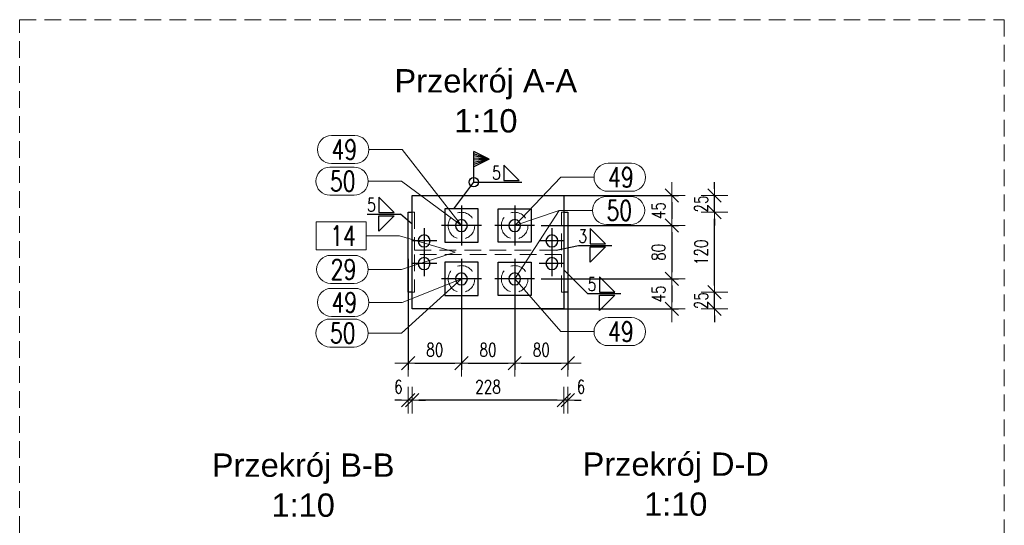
# Model space of a CAD drawing. Header units: millimetres. Extents: x 3515 to 4528, y 13642 to 14292.
# Tile 61 of 96: x 4124 to 4272, y 13935 to 14011. Entities that reach past the tile are written whole.
import ezdxf
from ezdxf.enums import TextEntityAlignment as Align

# ---------------------------------------------------------------- set-up
doc = ezdxf.new("R2010")
doc.units = ezdxf.units.MM
doc.header["$LTSCALE"] = 10
doc.linetypes.add('HIDDEN', pattern=[0.375, 0.25, -0.125])
doc.linetypes.add('MITTE', pattern=[2, 1.25, -0.25, 0.25, -0.25])
doc.layers.get('Defpoints').update_dxf_attribs({"color": 1})
for name, color, linetype, lineweight in [('PS_DIM', 4, 'Continuous', 13), ('PS_Hidden', 2, 'HIDDEN', 9), ('PS_Pos', 1, 'Continuous', 15), ('PS_SOLID', 7, 'Continuous', 30), ('PS_TEXT', 3, 'Continuous', 18)]:
    doc.layers.add(name, color=color, linetype=linetype, lineweight=lineweight)
doc.layers.add('PS_MID', color=5, linetype='MITTE')
doc.layers.add('PS_WELD', color=1, linetype='Continuous')
doc.styles.add('ARIAL', font='arial.ttf')
doc.styles.add('simplex', font='simplex.shx', dxfattribs={"width": 0.75})
doc.dimstyles.new('1_10_PRZ', dxfattribs={"dimtxt": 2, "dimasz": 1, "dimexe": 2, "dimexo": 5, "dimgap": 1, "dimtad": 1, "dimdec": 0, "dimlfac": 10, "dimtxsty": 'simplex', "dimblk": 'dimznak', "dimcen": 2, "dimse1": 1, "dimse2": 1, "dimclrt": 3, "dimadec": 1, "dimazin": 0, "dimtfac": 1, "dimtdec": 0, "dimtix": 1, "dimtmove": 2, "dimatfit": 3, "dimldrblk": 'dim-grot', "dimfxl": 1, "dimarcsym": 0})
doc.dimstyles.new('1_10_SC', dxfattribs={"dimtxt": 2, "dimasz": 1, "dimexe": 1, "dimexo": 1, "dimgap": 1, "dimtad": 1, "dimdec": 0, "dimlfac": 10, "dimtxsty": 'simplex', "dimblk": 'dimznak', "dimcen": 2, "dimclrd": 256, "dimclre": 256, "dimclrt": 3, "dimadec": 1, "dimazin": 0, "dimtfac": 1, "dimtdec": 0, "dimtix": 1, "dimtmove": 2, "dimatfit": 3, "dimldrblk": 'dim-grot', "dimfxl": 1, "dimarcsym": 0})

# ---------------------------------------------------------------- blocks, each defined once
blk = doc.blocks.new('*X237', base_point=(3611.95, 14057.6, -8.5))
at = {"layer": 'PS_Hidden', "color": 2, "linetype": 'HIDDEN'}
for p, q in [((3600.93, 14044.77, -14.5), (3600.55, 14044.77, -14.5)), ((3600.55, 14044.77, -2.5), (3600.93, 14044.77, -2.5)), ((3600.93, 14044.77, -8.81), (3600.93, 14044.77, -14.5)), ((3622.97, 14044.77, -8.81), (3600.93, 14044.77, -8.81)), ((3600.93, 14044.77, -2.5), (3600.93, 14044.77, -8.19)), ((3600.93, 14044.77, -8.19), (3622.97, 14044.77, -8.19)), ((3622.97, 14044.77, -2.5), (3623.35, 14044.77, -2.5)), ((3623.35, 14044.77, -14.5), (3622.97, 14044.77, -14.5)), ((3622.97, 14044.77, -14.5), (3622.97, 14044.77, -8.81)), ((3622.97, 14044.77, -8.19), (3622.97, 14044.77, -2.5))]:
    blk.add_line(p, q, dxfattribs=at)
at = {"layer": 'PS_SOLID', "color": 7, "linetype": 'Continuous'}
for p, q in [((3600.55, 14044.77, -14.5), (3599.95, 14044.77, -14.5)), ((3599.95, 14044.77, -14.5), (3599.95, 14044.77, -2.5)), ((3599.95, 14044.77, -2.5), (3600.55, 14044.77, -2.5)), ((3623.35, 14044.77, -2.5), (3623.95, 14044.77, -2.5)), ((3623.95, 14044.77, -14.5), (3623.35, 14044.77, -14.5)), ((3623.95, 14044.77, -2.5), (3623.95, 14044.77, -14.5))]:
    blk.add_line(p, q, dxfattribs=at)
blk = doc.blocks.new('*X238', base_point=(3607.95, 14054.8, -12.5))
at = {"layer": 'PS_SOLID', "color": 7, "linetype": 'Continuous'}
for p, q in [((3605.45, 14044.77, -15), (3610.45, 14044.77, -15)), ((3605.45, 14044.77, -10), (3605.45, 14044.77, -15)), ((3610.45, 14044.77, -10), (3605.45, 14044.77, -10)), ((3610.45, 14044.77, -15), (3610.45, 14044.77, -10))]:
    blk.add_line(p, q, dxfattribs=at)
at = {"layer": 'PS_SOLID', "color": 7, "linetype": 'Continuous', "extrusion": (0, 1, 0)}
blk.add_circle((-3607.95, -12.5, 14044.77), 0.9, dxfattribs=at)
blk = doc.blocks.new('*X239', base_point=(3607.95, 14054.8, -4.5))
at = {"layer": 'PS_SOLID', "color": 7, "linetype": 'Continuous'}
for p, q in [((3605.45, 14044.77, -7), (3610.45, 14044.77, -7)), ((3605.45, 14044.77, -2), (3605.45, 14044.77, -7)), ((3610.45, 14044.77, -2), (3605.45, 14044.77, -2)), ((3610.45, 14044.77, -7), (3610.45, 14044.77, -2))]:
    blk.add_line(p, q, dxfattribs=at)
at = {"layer": 'PS_SOLID', "color": 7, "linetype": 'Continuous', "extrusion": (0, 1, 0)}
blk.add_circle((-3607.95, -4.5, 14044.77), 0.9, dxfattribs=at)
blk = doc.blocks.new('*X240', base_point=(3615.95, 14054.8, -12.5))
at = {"layer": 'PS_SOLID', "color": 7, "linetype": 'Continuous'}
for p, q in [((3613.45, 14044.77, -15), (3613.45, 14044.77, -10)), ((3613.45, 14044.77, -10), (3618.45, 14044.77, -10)), ((3618.45, 14044.77, -15), (3613.45, 14044.77, -15)), ((3618.45, 14044.77, -10), (3618.45, 14044.77, -15))]:
    blk.add_line(p, q, dxfattribs=at)
at = {"layer": 'PS_SOLID', "color": 7, "linetype": 'Continuous', "extrusion": (0, 1, 0)}
blk.add_circle((-3615.95, -12.5, 14044.77), 0.9, dxfattribs=at)
blk = doc.blocks.new('*X241', base_point=(3615.95, 14054.8, -4.5))
at = {"layer": 'PS_SOLID', "color": 7, "linetype": 'Continuous'}
for p, q in [((3613.45, 14044.77, -7), (3613.45, 14044.77, -2)), ((3613.45, 14044.77, -2), (3618.45, 14044.77, -2)), ((3618.45, 14044.77, -7), (3613.45, 14044.77, -7)), ((3618.45, 14044.77, -2), (3618.45, 14044.77, -7))]:
    blk.add_line(p, q, dxfattribs=at)
at = {"layer": 'PS_SOLID', "color": 7, "linetype": 'Continuous', "extrusion": (0, 1, 0)}
blk.add_circle((-3615.95, -4.5, 14044.77), 0.9, dxfattribs=at)
blk = doc.blocks.new('*X242', base_point=(3603.95, 14055.6, -17.5))
at = {"layer": 'PS_Hidden', "color": 2, "linetype": 'HIDDEN', "extrusion": (0, 1, 0)}
for centre in [(-3607.95, -12.5, 14044.77), (-3607.95, -4.5, 14044.77), (-3615.95, -4.5, 14044.77), (-3615.95, -12.5, 14044.77)]:
    blk.add_circle(centre, 2, dxfattribs=at)
at = {"layer": 'PS_MID', "color": 5, "linetype": 'MITTE'}
for p, q in [((3611.95, 14044.76), (3611.95, 14062.35)), ((3604.25, 14044.77, -6.8), (3600.45, 14044.77, -6.8)), ((3604.25, 14044.77, -10.2), (3600.45, 14044.77, -10.2)), ((3602.35, 14044.77, -4.9), (3602.35, 14044.77, -8.7)), ((3602.35, 14044.77, -8.3), (3602.35, 14044.77, -12.1)), ((3610.95, 14044.77, -12.5), (3604.95, 14044.77, -12.5)), ((3610.95, 14044.77, -4.5), (3604.95, 14044.77, -4.5)), ((3609.85, 14044.77, -12.5), (3606.05, 14044.77, -12.5)), ((3609.85, 14044.77, -12.5), (3606.05, 14044.77, -12.5)), ((3609.85, 14044.77, -4.5), (3606.05, 14044.77, -4.5)), ((3609.85, 14044.77, -4.5), (3606.05, 14044.77, -4.5)), ((3607.95, 14044.77, -10.6), (3607.95, 14044.77, -14.4)), ((3607.95, 14044.77, -10.6), (3607.95, 14044.77, -14.4)), ((3607.95, 14044.77, -2.6), (3607.95, 14044.77, -6.4)), ((3607.95, 14044.77, -2.6), (3607.95, 14044.77, -6.4)), ((3607.95, 14044.77, -9.5), (3607.95, 14044.77, -15.5)), ((3607.95, 14044.77, -1.5), (3607.95, 14044.77, -7.5)), ((3618.95, 14044.77, -4.5), (3612.95, 14044.77, -4.5)), ((3618.95, 14044.77, -12.5), (3612.95, 14044.77, -12.5)), ((3617.85, 14044.77, -12.5), (3614.05, 14044.77, -12.5)), ((3617.85, 14044.77, -4.5), (3614.05, 14044.77, -4.5)), ((3617.85, 14044.77, -12.5), (3614.05, 14044.77, -12.5)), ((3617.85, 14044.77, -4.5), (3614.05, 14044.77, -4.5)), ((3615.95, 14044.77, -10.6), (3615.95, 14044.77, -14.4)), ((3615.95, 14044.77, -2.6), (3615.95, 14044.77, -6.4)), ((3615.95, 14044.77, -10.6), (3615.95, 14044.77, -14.4)), ((3615.95, 14044.77, -2.6), (3615.95, 14044.77, -6.4)), ((3615.95, 14044.77, -1.5), (3615.95, 14044.77, -7.5)), ((3615.95, 14044.77, -9.5), (3615.95, 14044.77, -15.5)), ((3623.45, 14044.77, -6.8), (3619.65, 14044.77, -6.8)), ((3623.45, 14044.77, -10.2), (3619.65, 14044.77, -10.2)), ((3621.55, 14044.77, -4.9), (3621.55, 14044.77, -8.7)), ((3621.55, 14044.77, -8.3), (3621.55, 14044.77, -12.1))]:
    blk.add_line(p, q, dxfattribs=at)
at = {"layer": 'PS_SOLID', "color": 7, "linetype": 'Continuous'}
for p, q in [((3623.35, 14044.77, -17), (3600.55, 14044.77, -17)), ((3600.55, 14044.77, -17), (3600.55, 14044.77)), ((3600.55, 14044.77), (3623.35, 14044.77)), ((3623.35, 14044.77), (3623.35, 14044.77, -17))]:
    blk.add_line(p, q, dxfattribs=at)
at = {"layer": 'PS_SOLID', "color": 7, "linetype": 'Continuous', "extrusion": (0, 1, 0)}
for centre in [(-3602.35, -6.8, 14044.77), (-3602.35, -10.2, 14044.77), (-3621.55, -6.8, 14044.77), (-3621.55, -10.2, 14044.77)]:
    blk.add_circle(centre, 0.9, dxfattribs=at)
blk = doc.blocks.new('dimznak')
at = {"color": 0}
for points in [[(0, 2), (0, -2)], [(-2, 0), (2, 0)]]:
    blk.add_lwpolyline(points, dxfattribs=at)
at = {"color": 2}
blk.add_lwpolyline([(1, 1), (-1, -1)], dxfattribs=at)
blk = doc.blocks.new('*D243')
at = {"layer": 'Defpoints', "color": 0, "transparency": 16777216}
for p in [(4200.74, 13984.71), (4201.35, 13980.21), (4221.97, 13980.21)]:
    blk.add_point(p, dxfattribs=at)
at = {"layer": 'PS_DIM', "lineweight": -2, "transparency": 16777216}
for p, q in [((4201.74, 13984.71), (4222.97, 13984.71)), ((4221.97, 13983.71), (4221.97, 13981.21)), ((4202.35, 13980.21), (4222.97, 13980.21))]:
    blk.add_line(p, q, dxfattribs=at)
for p, rotation in [((4221.97, 13984.71), 90), ((4221.97, 13980.21), 270)]:
    blk.add_blockref('dimznak', p, dxfattribs=dict(at, rotation=rotation))
at = {"layer": 'PS_DIM', "color": 3, "transparency": 16777216, "insert": (4219.97, 13982.46), "char_height": 2, "attachment_point": 5, "rotation": 90, "style": 'simplex'}
blk.add_mtext('45', dxfattribs=at)
blk = doc.blocks.new('dim-grot')
blk.add_hatch(color=256).paths.add_polyline_path([(0, 0), (-2, 0.5), (-2, -0.5)])
blk.add_lwpolyline([(0, 0), (-2, 0.5), (-2, -0.5), (0, 0)])
blk = doc.blocks.new('*D244')
at = {"layer": 'Defpoints', "color": 0, "transparency": 16777216}
for p in [(4201.35, 13980.21), (4201.35, 13972.21), (4221.97, 13972.21)]:
    blk.add_point(p, dxfattribs=at)
at = {"layer": 'PS_DIM', "lineweight": -2, "transparency": 16777216}
for p, q in [((4202.35, 13980.21), (4222.97, 13980.21)), ((4221.97, 13979.21), (4221.97, 13973.21)), ((4202.35, 13972.21), (4222.97, 13972.21))]:
    blk.add_line(p, q, dxfattribs=at)
for p, rotation in [((4221.97, 13980.21), 90), ((4221.97, 13972.21), 270)]:
    blk.add_blockref('dimznak', p, dxfattribs=dict(at, rotation=rotation))
at = {"layer": 'PS_DIM', "color": 3, "transparency": 16777216, "insert": (4219.97, 13976.21), "char_height": 2, "attachment_point": 5, "rotation": 90, "style": 'simplex'}
blk.add_mtext('80', dxfattribs=at)
blk = doc.blocks.new('*D245')
at = {"layer": 'Defpoints', "color": 0, "transparency": 16777216}
for p in [(4201.35, 13972.21), (4201.35, 13967.71), (4221.97, 13967.71)]:
    blk.add_point(p, dxfattribs=at)
at = {"layer": 'PS_DIM', "lineweight": -2, "transparency": 16777216}
for p, q in [((4202.35, 13972.21), (4222.97, 13972.21)), ((4221.97, 13971.21), (4221.97, 13968.71)), ((4202.35, 13967.71), (4222.97, 13967.71))]:
    blk.add_line(p, q, dxfattribs=at)
for p, rotation in [((4221.97, 13972.21), 90), ((4221.97, 13967.71), 270)]:
    blk.add_blockref('dimznak', p, dxfattribs=dict(at, rotation=rotation))
at = {"layer": 'PS_DIM', "color": 3, "transparency": 16777216, "insert": (4219.97, 13969.96), "char_height": 2, "attachment_point": 5, "rotation": 90, "style": 'simplex'}
blk.add_mtext('45', dxfattribs=at)
blk = doc.blocks.new('*D246')
at = {"layer": 'Defpoints', "color": 0, "transparency": 16777216}
for p in [(4182.35, 13976.21), (4190.35, 13973.73), (4190.35, 13959.58)]:
    blk.add_point(p, dxfattribs=at)
at = {"layer": 'PS_DIM', "lineweight": -2, "transparency": 16777216}
for p, q in [((4182.35, 13975.21), (4182.35, 13958.58)), ((4190.35, 13972.73), (4190.35, 13958.58)), ((4183.35, 13959.58), (4189.35, 13959.58))]:
    blk.add_line(p, q, dxfattribs=at)
at = {"layer": 'PS_DIM', "lineweight": -2, "transparency": 16777216, "rotation": 180}
blk.add_blockref('dimznak', (4182.35, 13959.58), dxfattribs=at)
at = {"layer": 'PS_DIM', "lineweight": -2, "transparency": 16777216}
blk.add_blockref('dimznak', (4190.35, 13959.58), dxfattribs=at)
at = {"layer": 'PS_DIM', "color": 3, "transparency": 16777216, "insert": (4186.35, 13961.58), "char_height": 2, "attachment_point": 5, "style": 'simplex'}
blk.add_mtext('80', dxfattribs=at)
blk = doc.blocks.new('*D247')
at = {"layer": 'Defpoints', "color": 0, "transparency": 16777216}
for p in [(4190.35, 13973.73), (4198.35, 13973.59), (4198.35, 13959.58)]:
    blk.add_point(p, dxfattribs=at)
at = {"layer": 'PS_DIM', "lineweight": -2, "transparency": 16777216}
for p, q in [((4190.35, 13972.73), (4190.35, 13958.58)), ((4198.35, 13972.59), (4198.35, 13958.58)), ((4191.35, 13959.58), (4197.35, 13959.58))]:
    blk.add_line(p, q, dxfattribs=at)
at = {"layer": 'PS_DIM', "lineweight": -2, "transparency": 16777216, "rotation": 180}
blk.add_blockref('dimznak', (4190.35, 13959.58), dxfattribs=at)
at = {"layer": 'PS_DIM', "lineweight": -2, "transparency": 16777216}
blk.add_blockref('dimznak', (4198.35, 13959.58), dxfattribs=at)
at = {"layer": 'PS_DIM', "color": 3, "transparency": 16777216, "insert": (4194.35, 13961.58), "char_height": 2, "attachment_point": 5, "style": 'simplex'}
blk.add_mtext('80', dxfattribs=at)
blk = doc.blocks.new('*D248')
at = {"layer": 'Defpoints', "color": 0, "transparency": 16777216}
for p in [(4198.35, 13973.59), (4206.35, 13973.59), (4206.35, 13959.58)]:
    blk.add_point(p, dxfattribs=at)
at = {"layer": 'PS_DIM', "lineweight": -2, "transparency": 16777216}
for p, q in [((4198.35, 13972.59), (4198.35, 13958.58)), ((4206.35, 13972.59), (4206.35, 13958.58)), ((4199.35, 13959.58), (4205.35, 13959.58))]:
    blk.add_line(p, q, dxfattribs=at)
at = {"layer": 'PS_DIM', "lineweight": -2, "transparency": 16777216, "rotation": 180}
blk.add_blockref('dimznak', (4198.35, 13959.58), dxfattribs=at)
at = {"layer": 'PS_DIM', "lineweight": -2, "transparency": 16777216}
blk.add_blockref('dimznak', (4206.35, 13959.58), dxfattribs=at)
at = {"layer": 'PS_DIM', "color": 3, "transparency": 16777216, "insert": (4202.35, 13961.58), "char_height": 2, "attachment_point": 5, "style": 'simplex'}
blk.add_mtext('80', dxfattribs=at)
blk = doc.blocks.new('*D249')
at = {"layer": 'Defpoints', "color": 0, "transparency": 16777216}
for p in [(4205.75, 13973.59), (4206.35, 13973.59), (4205.75, 13954.04)]:
    blk.add_point(p, dxfattribs=at)
at = {"layer": 'PS_DIM', "color": 0, "lineweight": -2, "transparency": 16777216}
for p, q in [((4204.75, 13954.04), (4203.75, 13954.04)), ((4206.35, 13954.04), (4205.75, 13954.04)), ((4207.35, 13954.04), (4208.35, 13954.04))]:
    blk.add_line(p, q, dxfattribs=at)
blk.add_blockref('dimznak', (4205.75, 13954.04), dxfattribs=at)
at = {"layer": 'PS_DIM', "color": 0, "lineweight": -2, "transparency": 16777216, "rotation": 180}
blk.add_blockref('dimznak', (4206.35, 13954.04), dxfattribs=at)
at = {"layer": 'PS_DIM', "color": 3, "transparency": 16777216, "insert": (4208.31, 13956.04), "char_height": 2, "attachment_point": 5, "style": 'simplex'}
blk.add_mtext('6', dxfattribs=at)
blk = doc.blocks.new('*D250')
at = {"layer": 'Defpoints', "color": 0, "transparency": 16777216}
for p in [(4182.95, 13973.27), (4205.75, 13973.59), (4182.95, 13954.04)]:
    blk.add_point(p, dxfattribs=at)
at = {"layer": 'PS_DIM', "color": 0, "lineweight": -2, "transparency": 16777216}
blk.add_line((4204.75, 13954.04), (4183.95, 13954.04), dxfattribs=at)
at = {"layer": 'PS_DIM', "color": 0, "lineweight": -2, "transparency": 16777216, "rotation": 180}
blk.add_blockref('dimznak', (4182.95, 13954.04), dxfattribs=at)
at = {"layer": 'PS_DIM', "color": 0, "lineweight": -2, "transparency": 16777216}
blk.add_blockref('dimznak', (4205.75, 13954.04), dxfattribs=at)
at = {"layer": 'PS_DIM', "color": 3, "transparency": 16777216, "insert": (4194.35, 13956.04), "char_height": 2, "attachment_point": 5, "style": 'simplex'}
blk.add_mtext('228', dxfattribs=at)
blk = doc.blocks.new('*D251')
at = {"layer": 'Defpoints', "color": 0, "transparency": 16777216}
for p in [(4182.35, 13973.27), (4182.95, 13973.27), (4182.35, 13954.04)]:
    blk.add_point(p, dxfattribs=at)
at = {"layer": 'PS_DIM', "color": 0, "lineweight": -2, "transparency": 16777216}
for p, q in [((4181.35, 13954.04), (4180.35, 13954.04)), ((4182.95, 13954.04), (4182.35, 13954.04)), ((4183.95, 13954.04), (4184.95, 13954.04))]:
    blk.add_line(p, q, dxfattribs=at)
blk.add_blockref('dimznak', (4182.35, 13954.04), dxfattribs=at)
at = {"layer": 'PS_DIM', "color": 0, "lineweight": -2, "transparency": 16777216, "rotation": 180}
blk.add_blockref('dimznak', (4182.95, 13954.04), dxfattribs=at)
at = {"layer": 'PS_DIM', "color": 3, "transparency": 16777216, "insert": (4180.89, 13956.04), "char_height": 2, "attachment_point": 5, "style": 'simplex'}
blk.add_mtext('6', dxfattribs=at)
blk = doc.blocks.new('*D252')
at = {"layer": 'Defpoints', "color": 0, "transparency": 16777216}
for p in [(4205.37, 13970.21), (4228.36, 13970.21), (4204.99, 13967.71)]:
    blk.add_point(p, dxfattribs=at)
at = {"layer": 'PS_DIM', "color": 0, "lineweight": -2, "transparency": 16777216}
for p, q in [((4228.36, 13971.21), (4228.36, 13972.21)), ((4228.36, 13967.71), (4228.36, 13970.21)), ((4228.36, 13966.71), (4228.36, 13965.71))]:
    blk.add_line(p, q, dxfattribs=at)
for p, rotation in [((4228.36, 13970.21), 270), ((4228.36, 13967.71), 90)]:
    blk.add_blockref('dimznak', p, dxfattribs=dict(at, rotation=rotation))
at = {"layer": 'PS_DIM', "color": 3, "transparency": 16777216, "insert": (4226.36, 13968.96), "char_height": 2, "attachment_point": 5, "rotation": 90, "style": 'simplex'}
blk.add_mtext('25', dxfattribs=at)
blk = doc.blocks.new('*D253')
at = {"layer": 'Defpoints', "color": 0, "transparency": 16777216}
for p in [(4206.35, 13982.21), (4228.36, 13982.21), (4205.37, 13970.21)]:
    blk.add_point(p, dxfattribs=at)
at = {"layer": 'PS_DIM', "color": 0, "lineweight": -2, "transparency": 16777216}
blk.add_line((4228.36, 13971.21), (4228.36, 13981.21), dxfattribs=at)
for p, rotation in [((4228.36, 13982.21), 90), ((4228.36, 13970.21), 270)]:
    blk.add_blockref('dimznak', p, dxfattribs=dict(at, rotation=rotation))
at = {"layer": 'PS_DIM', "color": 3, "transparency": 16777216, "insert": (4226.36, 13976.21), "char_height": 2, "attachment_point": 5, "rotation": 90, "style": 'simplex'}
blk.add_mtext('120', dxfattribs=at)
blk = doc.blocks.new('*D254')
at = {"layer": 'Defpoints', "color": 0, "transparency": 16777216}
for p in [(4206.35, 13984.71), (4228.36, 13984.71), (4206.35, 13982.21)]:
    blk.add_point(p, dxfattribs=at)
at = {"layer": 'PS_DIM', "color": 0, "lineweight": -2, "transparency": 16777216}
for p, q in [((4228.36, 13985.71), (4228.36, 13986.71)), ((4228.36, 13982.21), (4228.36, 13984.71)), ((4228.36, 13981.21), (4228.36, 13980.21))]:
    blk.add_line(p, q, dxfattribs=at)
for p, rotation in [((4228.36, 13984.71), 270), ((4228.36, 13982.21), 90)]:
    blk.add_blockref('dimznak', p, dxfattribs=dict(at, rotation=rotation))
at = {"layer": 'PS_DIM', "color": 3, "transparency": 16777216, "insert": (4226.36, 13983.46), "char_height": 2, "attachment_point": 5, "rotation": 90, "style": 'simplex'}
blk.add_mtext('25', dxfattribs=at)
blk = doc.blocks.new('Przekrój')
at = {"layer": 'PS_DIM', "style": 'ARIAL', "flags": 4}
for tag, p in [('PRZEKRÓJ', (7.89, 7.75)), ('SKALA', (7.89, 1.75))]:
    blk.add_attdef(tag, text='', height=3.5, dxfattribs=at).set_placement(p, align=Align.MIDDLE_CENTER)
blk = doc.blocks.new('*X641')
at = {"color": 1}
for p, q in [((4212.37, 13989.56), (4215.9, 13989.56)), ((4198.35, 13980.21), (4205.27, 13987.46)), ((4205.27, 13987.46), (4210.27, 13987.46)), ((4212.37, 13985.36), (4215.9, 13985.36))]:
    blk.add_line(p, q, dxfattribs=at)
for centre, start, end in [((4212.37, 13987.46), 90, 270), ((4215.9, 13987.46), 270, 90)]:
    blk.add_arc(centre, 2.1, start, end, dxfattribs=at)
at = {"color": 2, "style": 'simplex', "width": 0.75}
blk.add_text('49', height=3, dxfattribs=at).set_placement((4212.37, 13985.96))
blk = doc.blocks.new('*X642')
at = {"color": 1}
for p, q in [((4212.14, 13984.59), (4215.78, 13984.59)), ((4198.35, 13980.21), (4205.04, 13982.49)), ((4205.04, 13982.49), (4210.04, 13982.49)), ((4212.14, 13980.39), (4215.78, 13980.39))]:
    blk.add_line(p, q, dxfattribs=at)
for centre, start, end in [((4212.14, 13982.49), 90, 270), ((4215.78, 13982.49), 270, 90)]:
    blk.add_arc(centre, 2.1, start, end, dxfattribs=at)
at = {"color": 2, "style": 'simplex', "width": 0.75}
blk.add_text('50', height=3, dxfattribs=at).set_placement((4212.14, 13980.99))
blk = doc.blocks.new('*X643')
at = {"color": 1}
for p, q in [((4198.35, 13972.21), (4205.27, 13964.31)), ((4212.37, 13966.41), (4215.9, 13966.41)), ((4205.27, 13964.31), (4210.27, 13964.31)), ((4212.37, 13962.21), (4215.9, 13962.21))]:
    blk.add_line(p, q, dxfattribs=at)
for centre, start, end in [((4212.37, 13964.31), 90, 270), ((4215.9, 13964.31), 270, 90)]:
    blk.add_arc(centre, 2.1, start, end, dxfattribs=at)
at = {"color": 2, "style": 'simplex', "width": 0.75}
blk.add_text('49', height=3, dxfattribs=at).set_placement((4212.37, 13962.81))
blk = doc.blocks.new('*X644')
at = {"color": 1}
for p, q in [((4212.14, 13984.59), (4215.78, 13984.59)), ((4198.35, 13972.21), (4205.04, 13982.49)), ((4205.04, 13982.49), (4210.04, 13982.49)), ((4212.14, 13980.39), (4215.78, 13980.39))]:
    blk.add_line(p, q, dxfattribs=at)
for centre, start, end in [((4212.14, 13982.49), 90, 270), ((4215.78, 13982.49), 270, 90)]:
    blk.add_arc(centre, 2.1, start, end, dxfattribs=at)
at = {"color": 2, "style": 'simplex', "width": 0.75}
blk.add_text('50', height=3, dxfattribs=at).set_placement((4212.14, 13980.99))
blk = doc.blocks.new('*X645')
at = {"color": 1}
for p, q in [((4170.83, 13993.72), (4174.36, 13993.72)), ((4176.46, 13991.62), (4181.46, 13991.62)), ((4190.35, 13980.21), (4181.46, 13991.62)), ((4170.83, 13989.52), (4174.36, 13989.52))]:
    blk.add_line(p, q, dxfattribs=at)
for centre, start, end in [((4170.83, 13991.62), 90, 270), ((4174.36, 13991.62), 270, 90)]:
    blk.add_arc(centre, 2.1, start, end, dxfattribs=at)
at = {"color": 2, "style": 'simplex', "width": 0.75}
blk.add_text('49', height=3, dxfattribs=at).set_placement((4170.83, 13990.12))
blk = doc.blocks.new('*X646')
at = {"color": 1}
for p, q in [((4170.6, 13988.98), (4174.24, 13988.98)), ((4176.34, 13986.88), (4181.34, 13986.88)), ((4190.35, 13980.21), (4181.34, 13986.88)), ((4170.6, 13984.78), (4174.24, 13984.78))]:
    blk.add_line(p, q, dxfattribs=at)
for centre, start, end in [((4170.6, 13986.88), 90, 270), ((4174.24, 13986.88), 270, 90)]:
    blk.add_arc(centre, 2.1, start, end, dxfattribs=at)
at = {"color": 2, "style": 'simplex', "width": 0.75}
blk.add_text('50', height=3, dxfattribs=at).set_placement((4170.6, 13985.38))
blk = doc.blocks.new('*X647')
at = {"color": 1}
for p, q in [((4190.35, 13972.21), (4181.46, 13968.7)), ((4170.83, 13970.8), (4174.36, 13970.8)), ((4176.46, 13968.7), (4181.46, 13968.7)), ((4170.83, 13966.6), (4174.36, 13966.6))]:
    blk.add_line(p, q, dxfattribs=at)
for centre, start, end in [((4170.83, 13968.7), 90, 270), ((4174.36, 13968.7), 270, 90)]:
    blk.add_arc(centre, 2.1, start, end, dxfattribs=at)
at = {"color": 2, "style": 'simplex', "width": 0.75}
blk.add_text('49', height=3, dxfattribs=at).set_placement((4170.83, 13967.2))
blk = doc.blocks.new('*X648')
at = {"color": 1}
for p, q in [((4190.35, 13972.21), (4181.34, 13964.1)), ((4170.6, 13966.2), (4174.24, 13966.2)), ((4176.34, 13964.1), (4181.34, 13964.1)), ((4170.6, 13962), (4174.24, 13962))]:
    blk.add_line(p, q, dxfattribs=at)
for centre, start, end in [((4170.6, 13964.1), 90, 270), ((4174.24, 13964.1), 270, 90)]:
    blk.add_arc(centre, 2.1, start, end, dxfattribs=at)
at = {"color": 2, "style": 'simplex', "width": 0.75}
blk.add_text('50', height=3, dxfattribs=at).set_placement((4170.6, 13962.6))
blk = doc.blocks.new('*X649')
at = {"color": 1}
for p, q in [((4176.07, 13980.79), (4168.55, 13980.79)), ((4168.55, 13980.79), (4168.55, 13976.59)), ((4176.07, 13976.59), (4176.07, 13980.79)), ((4176.07, 13978.69), (4181.07, 13978.69)), ((4189.4, 13976.22), (4181.07, 13978.69)), ((4168.55, 13976.59), (4176.07, 13976.59))]:
    blk.add_line(p, q, dxfattribs=at)
at = {"color": 30, "style": 'simplex', "width": 0.75}
blk.add_text('14', height=3, dxfattribs=at).set_placement((4170.65, 13977.19))
blk = doc.blocks.new('*X650')
at = {"color": 1}
for p, q in [((4170.71, 13975.75), (4174.25, 13975.75)), ((4189.4, 13976.22), (4181.35, 13973.65)), ((4176.35, 13973.65), (4181.35, 13973.65)), ((4170.71, 13971.55), (4174.25, 13971.55))]:
    blk.add_line(p, q, dxfattribs=at)
for centre, start, end in [((4170.71, 13973.65), 90, 270), ((4174.25, 13973.65), 270, 90)]:
    blk.add_arc(centre, 2.1, start, end, dxfattribs=at)
at = {"color": 2, "style": 'simplex', "width": 0.75}
blk.add_text('29', height=3, dxfattribs=at).set_placement((4170.71, 13972.15))
blk = doc.blocks.new('*X702')
at = {"color": 9}
for p, q in [((4194.51, 13990.18), (4192.21, 13991.33)), ((4192.21, 13986.73), (4192.21, 13991.33)), ((4194.51, 13990.18), (4192.21, 13991)), ((4194.51, 13990.18), (4192.21, 13990.67)), ((4194.51, 13990.18), (4192.21, 13990.34)), ((4194.51, 13990.18), (4192.21, 13989.03)), ((4194.51, 13990.18), (4192.21, 13989.36)), ((4194.51, 13990.18), (4192.21, 13989.69)), ((4194.51, 13990.18), (4192.21, 13990.01)), ((4189.23, 13982.71), (4192.21, 13986.73)), ((4192.21, 13986.73), (4199.42, 13986.73))]:
    blk.add_line(p, q, dxfattribs=at)
at = {"color": 3}
for p, q in [((4199.03, 13986.96), (4196.73, 13989.26)), ((4196.73, 13989.26), (4196.73, 13986.96)), ((4196.73, 13986.96), (4199.03, 13986.96))]:
    blk.add_line(p, q, dxfattribs=at)
at = {"color": 9}
blk.add_circle((4192.21, 13986.73), 0.69, dxfattribs=at)
at = {"color": 2, "style": 'simplex', "width": 0.75}
blk.add_text('5', height=2, dxfattribs=at).set_placement((4194.97, 13987.13))
blk = doc.blocks.new('*X703')
at = {"color": 3}
for p, q in [((4180.26, 13982.16), (4177.96, 13984.46)), ((4177.96, 13984.46), (4177.96, 13982.16)), ((4177.96, 13982.16), (4180.26, 13982.16)), ((4177.96, 13981.7), (4180.26, 13981.7)), ((4180.26, 13981.7), (4177.96, 13979.4)), ((4177.96, 13979.4), (4177.96, 13981.7))]:
    blk.add_line(p, q, dxfattribs=at)
at = {"color": 9}
for p in [(4176.2, 13981.93), (4182.95, 13980.45)]:
    blk.add_line(p, (4181.2, 13981.93), dxfattribs=at)
at = {"color": 2, "style": 'simplex', "width": 0.75}
blk.add_text('5', height=2, dxfattribs=at).set_placement((4176.2, 13982.33))
blk = doc.blocks.new('*X704')
at = {"color": 9}
for p, q in [((4205.75, 13973.59), (4209.31, 13970.01)), ((4209.31, 13970.01), (4214.31, 13970.01))]:
    blk.add_line(p, q, dxfattribs=at)
at = {"color": 3}
for p, q in [((4213.37, 13970.24), (4211.07, 13972.54)), ((4211.07, 13972.54), (4211.07, 13970.24)), ((4211.07, 13970.24), (4213.37, 13970.24)), ((4211.07, 13969.78), (4213.37, 13969.78)), ((4213.37, 13969.78), (4211.07, 13967.48)), ((4211.07, 13967.48), (4211.07, 13969.78))]:
    blk.add_line(p, q, dxfattribs=at)
at = {"color": 2, "style": 'simplex', "width": 0.75}
blk.add_text('5', height=2, dxfattribs=at).set_placement((4209.31, 13970.41))
blk = doc.blocks.new('*X705')
at = {"color": 3}
for p, q in [((4211.98, 13977.48), (4209.68, 13979.78)), ((4209.68, 13979.78), (4209.68, 13977.48)), ((4209.68, 13977.48), (4211.98, 13977.48)), ((4209.68, 13977.02), (4211.98, 13977.02)), ((4211.98, 13977.02), (4209.68, 13974.72)), ((4209.68, 13974.72), (4209.68, 13977.02))]:
    blk.add_line(p, q, dxfattribs=at)
at = {"color": 9}
for p, q in [((4204.57, 13976.52), (4207.93, 13977.25)), ((4207.93, 13977.25), (4212.93, 13977.25))]:
    blk.add_line(p, q, dxfattribs=at)
at = {"color": 2, "style": 'simplex', "width": 0.75}
blk.add_text('3', height=2, dxfattribs=at).set_placement((4207.93, 13977.65))

msp = doc.modelspace()

# ---------------------------------------------------------------- linework, layer by layer
at = {"layer": 'PS_Hidden', "color": 2, "linetype": 'HIDDEN'}
msp.add_lwpolyline([(4124.01, 14011.11), (4271.88, 14011.11), (4271.88, 13690.37), (4124.01, 13690.37)], close=True, dxfattribs=at)

# ---------------------------------------------------------------- block references
at = {"layer": 'PS_DIM'}
ref = msp.add_blockref('Przekrój', (4186.13, 13994.19), dxfattribs=at)
ref.add_attrib('PRZEKRÓJ', 'Przekrój A-A', dxfattribs={"layer": 'PS_TEXT', "height": 3.5, "style": 'ARIAL'}).set_placement((4194.02, 14001.94), align=Align.MIDDLE_CENTER)
ref.add_attrib('SKALA', '1:10', dxfattribs={"layer": 'PS_TEXT', "height": 3.5, "style": 'ARIAL'}).set_placement((4194.02, 13995.94), align=Align.MIDDLE_CENTER)
at = {"layer": 'PS_DIM', "extrusion": (0, 1, 2.22045e-16), "rotation": 180}
for name, p in [('*X237', (-4194.35, -12.83, 13976.21)), ('*X242', (-4186.35, -10.83, 13967.21)), ('*X238', (-4190.35, -10.03, 13972.21)), ('*X239', (-4190.35, -10.03, 13980.21)), ('*X240', (-4198.35, -10.03, 13972.21)), ('*X241', (-4198.35, -10.03, 13980.21))]:
    msp.add_blockref(name, p, dxfattribs=at)
at = {"layer": 'PS_DIM'}
ref = msp.add_blockref('Przekrój', (4158.7, 13936.53), dxfattribs=at)
ref.add_attrib('PRZEKRÓJ', 'Przekrój B-B', dxfattribs={"layer": 'PS_TEXT', "height": 3.5, "style": 'ARIAL'}).set_placement((4166.59, 13944.28), align=Align.MIDDLE_CENTER)
ref.add_attrib('SKALA', '1:10', dxfattribs={"layer": 'PS_TEXT', "height": 3.5, "style": 'ARIAL'}).set_placement((4166.59, 13938.28), align=Align.MIDDLE_CENTER)
ref = msp.add_blockref('Przekrój', (4214.65, 13936.68), dxfattribs=at)
ref.add_attrib('PRZEKRÓJ', 'Przekrój D-D', dxfattribs={"layer": 'PS_TEXT', "height": 3.5, "style": 'ARIAL'}).set_placement((4222.54, 13944.43), align=Align.MIDDLE_CENTER)
ref.add_attrib('SKALA', '1:10', dxfattribs={"layer": 'PS_TEXT', "height": 3.5, "style": 'ARIAL'}).set_placement((4222.54, 13938.43), align=Align.MIDDLE_CENTER)
at = {"layer": 'PS_Pos'}
for name in ['*X645', '*X646', '*X641', '*X642', '*X644', '*X649', '*X650', '*X648', '*X647', '*X643']:
    msp.add_blockref(name, (0, 0), dxfattribs=at)
at = {"layer": 'PS_WELD'}
for name in ['*X702', '*X703', '*X705', '*X704']:
    msp.add_blockref(name, (0, 0), dxfattribs=at)

# ---------------------------------------------------------------- dimensions: what is measured, and where the dimension line sits
at = {"layer": 'PS_DIM'}
for base, p1, p2, dimstyle, picture, middle in [((4221.97, 13980.21), (4200.74, 13984.71), (4201.35, 13980.21), '1_10_SC', '*D243', (4219.97, 13982.46)), ((4228.36, 13984.71), (4206.35, 13982.21), (4206.35, 13984.71), '1_10_PRZ', '*D254', (4226.36, 13983.46)), ((4228.36, 13982.21), (4205.37, 13970.21), (4206.35, 13982.21), '1_10_PRZ', '*D253', (4226.36, 13976.21)), ((4221.97, 13972.21), (4201.35, 13980.21), (4201.35, 13972.21), '1_10_SC', '*D244', (4219.97, 13976.21)), ((4221.97, 13967.71), (4201.35, 13972.21), (4201.35, 13967.71), '1_10_SC', '*D245', (4219.97, 13969.96)), ((4228.36, 13970.21), (4204.99, 13967.71), (4205.37, 13970.21), '1_10_PRZ', '*D252', (4226.36, 13968.96))]:
    dim = msp.add_linear_dim(base=base, p1=p1, p2=p2, angle=90, dimstyle=dimstyle, dxfattribs=at)
    dim.commit()
    dim.dimension.update_dxf_attribs({"geometry": picture, "text_midpoint": middle})
for base, p1, p2, dimstyle, picture, middle in [((4190.35, 13959.58), (4182.35, 13976.21), (4190.35, 13973.73), '1_10_SC', '*D246', (4186.35, 13961.58)), ((4198.35, 13959.58), (4190.35, 13973.73), (4198.35, 13973.59), '1_10_SC', '*D247', (4194.35, 13961.58)), ((4182.95, 13954.04), (4205.75, 13973.59), (4182.95, 13973.27), '1_10_PRZ', '*D250', (4194.35, 13956.04)), ((4206.35, 13959.58), (4198.35, 13973.59), (4206.35, 13973.59), '1_10_SC', '*D248', (4202.35, 13961.58))]:
    dim = msp.add_linear_dim(base=base, p1=p1, p2=p2, dimstyle=dimstyle, dxfattribs=at)
    dim.commit()
    dim.dimension.update_dxf_attribs({"geometry": picture, "text_midpoint": middle})
for base, p1, p2, picture, middle in [((4182.35, 13954.04), (4182.95, 13973.27), (4182.35, 13973.27), '*D251', (4180.89, 13956.04)), ((4205.75, 13954.04), (4206.35, 13973.59), (4205.75, 13973.59), '*D249', (4208.31, 13956.04))]:
    dim = msp.add_linear_dim(base=base, p1=p1, p2=p2, dimstyle='1_10_PRZ', dxfattribs=at)
    dim.commit()
    dim.dimension.update_dxf_attribs({"geometry": picture, "text_midpoint": middle, "dimtype": 128})

doc.saveas('drawing.dxf')
